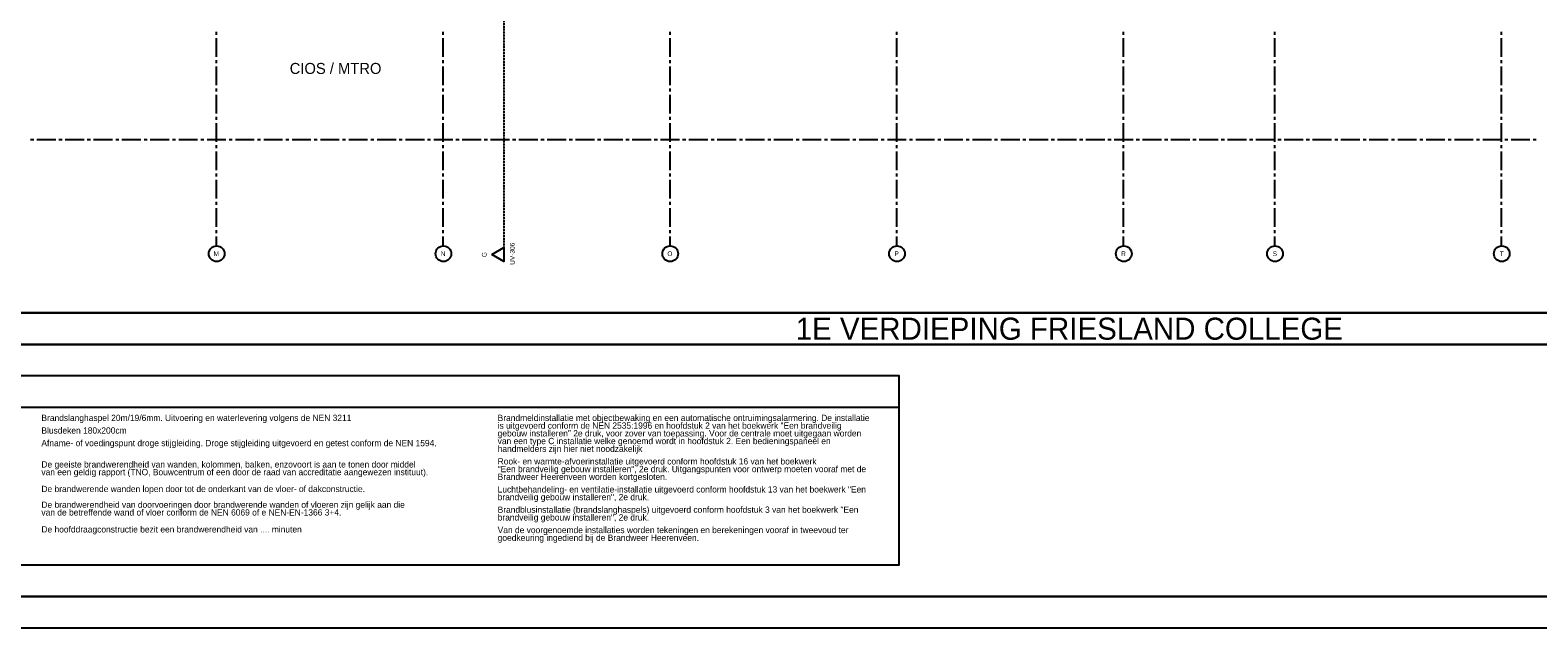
# Model space of a CAD drawing. Extents: x -66955 to 52345, y -20450 to 69550.
# Tile 47 of 132: x -40045 to 7820, y -20450 to -1470. Entities that reach past the tile are written whole.
import ezdxf
from ezdxf.enums import TextEntityAlignment as Align

# ---------------------------------------------------------------- set-up
doc = ezdxf.new("R2010")
doc.units = 0
doc.header["$MEASUREMENT"] = 0
doc.linetypes.add('DASHED', pattern=[0.75, 0.5, -0.25])
for name, color, linetype in [('-01-', 7, 'CONTINUOUS'), ('-E2-', 7, 'CONTINUOUS'), ('RENVOOI--E2-', 7, 'CONTINUOUS'), ('STRAMIEN--01-', 7, 'CONTINUOUS'), ('STRAMIEN--E3-', 7, 'CONTINUOUS'), ('STRAMIEN--E7-', 7, 'CONTINUOUS')]:
    doc.layers.add(name, color=color, linetype=linetype)
doc.styles.add('txt', font='TXT', dxfattribs={"height": 0.2})

# ---------------------------------------------------------------- blocks, each defined once
blk = doc.blocks.new('*O0')
at = {"layer": '-E2-', "color": 7, "linetype": 'CONTINUOUS'}
for points in [[(42000, -89500), (42000, 0), (-76800, 0), (-76800, -89500)], [(-75800, -1000), (41000, -1000), (41000, -79500), (-75800, -79500), (-75800, -1000)], [(41000, -1000), (-75800, -1000), (-75800, -79500), (41000, -79500)], [(-75800, -88500), (-75800, -80500), (41000, -80500), (41000, -88500), (-75800, -88500)], [(41000, -80500), (-75800, -80500), (-75800, -88500), (41000, -88500)]]:
    blk.add_lwpolyline(points, close=True, dxfattribs=at)
at = {"layer": '-E2-', "color": 7, "linetype": 'CONTINUOUS', "style": 'txt'}
blk.add_text('1E VERDIEPING FRIESLAND COLLEGE', height=700, dxfattribs=at).set_placement((-17400, -80000), align=Align.MIDDLE)
blk = doc.blocks.new('A0100S')
at = {"layer": '-E2-', "color": 7, "linetype": 'CONTINUOUS'}
blk.add_blockref('*O0', (-42000, 89500), dxfattribs=at)

msp = doc.modelspace()

# ---------------------------------------------------------------- linework, layer by layer
at = {"layer": 'RENVOOI--E2-', "color": 7, "linetype": 'CONTINUOUS'}
for points in [[(-64455, -18450), (-12455, -18450), (-12455, -12450), (-64455, -12450)], [(-64455, -18450), (-12455, -18450), (-12455, -13450), (-64455, -13450)]]:
    msp.add_lwpolyline(points, close=True, dxfattribs=at)
at = {"layer": 'STRAMIEN--E3-', "color": 251, "linetype": 'DASHED'}
msp.add_line((-25005, 69050), (-25005, -8377.17), dxfattribs=at)
at = {"layer": 'STRAMIEN--E3-', "color": 251, "linetype": 'CONTINUOUS'}
msp.add_lwpolyline([(-25389, -8598.61), (-25005, -8377.17), (-25005, -8820.05)], close=True, dxfattribs=at)
at = {"layer": 'STRAMIEN--E7-', "color": 1, "linetype": 'CONTINUOUS'}
for p, q in [((-34130, -1620), (-34130, -1520)), ((-34130, -2020), (-34130, -1720)), ((-26930, -1620), (-26930, -1520)), ((-26930, -2020), (-26930, -1720)), ((-19730, -1620), (-19730, -1520)), ((-19730, -2020), (-19730, -1720)), ((-12530, -1620), (-12530, -1520)), ((-12530, -2020), (-12530, -1720)), ((-5330, -1620), (-5330, -1520)), ((-5330, -2020), (-5330, -1720)), ((-530, -1620), (-530, -1520)), ((-530, -2020), (-530, -1720)), ((6670, -1620), (6670, -1520)), ((6670, -2020), (6670, -1720)), ((-34130, -2320), (-34130, -2020)), ((-26930, -2320), (-26930, -2020)), ((-19730, -2320), (-19730, -2020)), ((-12530, -2320), (-12530, -2020)), ((-5330, -2320), (-5330, -2020)), ((-530, -2320), (-530, -2020)), ((6670, -2320), (6670, -2020)), ((-34130, -2520), (-34130, -2420)), ((-34130, -2920), (-34130, -2620)), ((-26930, -2520), (-26930, -2420)), ((-26930, -2920), (-26930, -2620)), ((-19730, -2520), (-19730, -2420)), ((-19730, -2920), (-19730, -2620)), ((-12530, -2520), (-12530, -2420)), ((-12530, -2920), (-12530, -2620)), ((-5330, -2520), (-5330, -2420)), ((-5330, -2920), (-5330, -2620)), ((-530, -2520), (-530, -2420)), ((-530, -2920), (-530, -2620)), ((6670, -2520), (6670, -2420)), ((6670, -2920), (6670, -2620)), ((-34130, -3220), (-34130, -2920)), ((-34130, -3420), (-34130, -3320)), ((-26930, -3220), (-26930, -2920)), ((-26930, -3420), (-26930, -3320)), ((-19730, -3220), (-19730, -2920)), ((-19730, -3420), (-19730, -3320)), ((-12530, -3220), (-12530, -2920)), ((-12530, -3420), (-12530, -3320)), ((-5330, -3220), (-5330, -2920)), ((-5330, -3420), (-5330, -3320)), ((-530, -3220), (-530, -2920)), ((-530, -3420), (-530, -3320)), ((6670, -3220), (6670, -2920)), ((6670, -3420), (6670, -3320)), ((-34130, -3820), (-34130, -3520)), ((-34130, -4120), (-34130, -3820)), ((-26930, -3820), (-26930, -3520)), ((-26930, -4120), (-26930, -3820)), ((-19730, -3820), (-19730, -3520)), ((-19730, -4120), (-19730, -3820)), ((-12530, -3820), (-12530, -3520)), ((-12530, -4120), (-12530, -3820)), ((-5330, -3820), (-5330, -3520)), ((-5330, -4120), (-5330, -3820)), ((-530, -3820), (-530, -3520)), ((-530, -4120), (-530, -3820)), ((6670, -3820), (6670, -3520)), ((6670, -4120), (6670, -3820)), ((-34130, -4320), (-34130, -4220)), ((-26930, -4320), (-26930, -4220)), ((-19730, -4320), (-19730, -4220)), ((-12530, -4320), (-12530, -4220)), ((-5330, -4320), (-5330, -4220)), ((-530, -4320), (-530, -4220)), ((6670, -4320), (6670, -4220)), ((-34130, -4720), (-34130, -4420)), ((-34130, -5020), (-34130, -4720)), ((-26930, -4720), (-26930, -4420)), ((-26930, -5020), (-26930, -4720)), ((-19730, -4720), (-19730, -4420)), ((-19730, -5020), (-19730, -4720)), ((-12530, -4720), (-12530, -4420)), ((-12530, -5020), (-12530, -4720)), ((-5330, -4720), (-5330, -4420)), ((-5330, -5020), (-5330, -4720)), ((-530, -4720), (-530, -4420)), ((-530, -5020), (-530, -4720)), ((6670, -4720), (6670, -4420)), ((6670, -5020), (6670, -4720)), ((-39930, -4950), (-40030, -4950)), ((-39530, -4950), (-39830, -4950)), ((-39230, -4950), (-39530, -4950)), ((-39030, -4950), (-39130, -4950)), ((-38630, -4950), (-38930, -4950)), ((-38330, -4950), (-38630, -4950)), ((-38130, -4950), (-38230, -4950)), ((-37730, -4950), (-38030, -4950)), ((-37430, -4950), (-37730, -4950)), ((-37230, -4950), (-37330, -4950)), ((-36830, -4950), (-37130, -4950)), ((-36530, -4950), (-36830, -4950)), ((-36330, -4950), (-36430, -4950)), ((-35930, -4950), (-36230, -4950)), ((-35630, -4950), (-35930, -4950)), ((-35430, -4950), (-35530, -4950)), ((-35030, -4950), (-35330, -4950)), ((-34730, -4950), (-35030, -4950)), ((-34530, -4950), (-34630, -4950)), ((-34130, -4950), (-34430, -4950)), ((-33830, -4950), (-34130, -4950)), ((-34130, -5220), (-34130, -5120)), ((-33630, -4950), (-33730, -4950)), ((-33230, -4950), (-33530, -4950)), ((-32930, -4950), (-33230, -4950)), ((-32730, -4950), (-32830, -4950)), ((-32330, -4950), (-32630, -4950)), ((-32030, -4950), (-32330, -4950)), ((-31830, -4950), (-31930, -4950)), ((-31430, -4950), (-31730, -4950)), ((-31130, -4950), (-31430, -4950)), ((-30930, -4950), (-31030, -4950)), ((-30530, -4950), (-30830, -4950)), ((-30230, -4950), (-30530, -4950)), ((-30030, -4950), (-30130, -4950)), ((-29630, -4950), (-29930, -4950)), ((-29330, -4950), (-29630, -4950)), ((-29130, -4950), (-29230, -4950)), ((-28730, -4950), (-29030, -4950)), ((-28430, -4950), (-28730, -4950)), ((-28230, -4950), (-28330, -4950)), ((-27830, -4950), (-28130, -4950)), ((-27530, -4950), (-27830, -4950)), ((-27330, -4950), (-27430, -4950)), ((-26930, -4950), (-27230, -4950)), ((-26630, -4950), (-26930, -4950)), ((-26930, -5220), (-26930, -5120)), ((-26430, -4950), (-26530, -4950)), ((-26030, -4950), (-26330, -4950)), ((-25730, -4950), (-26030, -4950)), ((-25530, -4950), (-25630, -4950)), ((-25130, -4950), (-25430, -4950)), ((-24830, -4950), (-25130, -4950)), ((-24630, -4950), (-24730, -4950)), ((-24230, -4950), (-24530, -4950)), ((-23930, -4950), (-24230, -4950)), ((-23730, -4950), (-23830, -4950)), ((-23330, -4950), (-23630, -4950)), ((-23030, -4950), (-23330, -4950)), ((-22830, -4950), (-22930, -4950)), ((-22430, -4950), (-22730, -4950)), ((-22130, -4950), (-22430, -4950)), ((-21930, -4950), (-22030, -4950)), ((-21530, -4950), (-21830, -4950)), ((-21230, -4950), (-21530, -4950)), ((-21030, -4950), (-21130, -4950)), ((-20630, -4950), (-20930, -4950)), ((-20330, -4950), (-20630, -4950)), ((-20130, -4950), (-20230, -4950)), ((-19730, -4950), (-20030, -4950)), ((-19430, -4950), (-19730, -4950)), ((-19730, -5220), (-19730, -5120)), ((-19230, -4950), (-19330, -4950)), ((-18830, -4950), (-19130, -4950)), ((-18530, -4950), (-18830, -4950)), ((-18330, -4950), (-18430, -4950)), ((-17930, -4950), (-18230, -4950)), ((-17630, -4950), (-17930, -4950)), ((-17430, -4950), (-17530, -4950)), ((-17030, -4950), (-17330, -4950)), ((-16730, -4950), (-17030, -4950)), ((-16530, -4950), (-16630, -4950)), ((-16130, -4950), (-16430, -4950)), ((-15830, -4950), (-16130, -4950)), ((-15630, -4950), (-15730, -4950)), ((-15230, -4950), (-15530, -4950)), ((-14930, -4950), (-15230, -4950)), ((-14730, -4950), (-14830, -4950)), ((-14330, -4950), (-14630, -4950)), ((-14030, -4950), (-14330, -4950)), ((-13830, -4950), (-13930, -4950)), ((-13430, -4950), (-13730, -4950)), ((-13130, -4950), (-13430, -4950)), ((-12930, -4950), (-13030, -4950)), ((-12530, -4950), (-12830, -4950)), ((-12230, -4950), (-12530, -4950)), ((-12530, -5220), (-12530, -5120)), ((-12030, -4950), (-12130, -4950)), ((-11630, -4950), (-11930, -4950)), ((-11330, -4950), (-11630, -4950)), ((-11130, -4950), (-11230, -4950)), ((-10730, -4950), (-11030, -4950)), ((-10430, -4950), (-10730, -4950)), ((-10230, -4950), (-10330, -4950)), ((-9830, -4950), (-10130, -4950)), ((-9530, -4950), (-9830, -4950)), ((-9330, -4950), (-9430, -4950)), ((-8930, -4950), (-9230, -4950)), ((-8630, -4950), (-8930, -4950)), ((-8430, -4950), (-8530, -4950)), ((-8030, -4950), (-8330, -4950)), ((-7730, -4950), (-8030, -4950)), ((-7530, -4950), (-7630, -4950)), ((-7130, -4950), (-7430, -4950)), ((-6830, -4950), (-7130, -4950)), ((-6630, -4950), (-6730, -4950)), ((-6230, -4950), (-6530, -4950)), ((-5930, -4950), (-6230, -4950)), ((-5730, -4950), (-5830, -4950)), ((-5330, -4950), (-5630, -4950)), ((-5030, -4950), (-5330, -4950)), ((-5330, -5220), (-5330, -5120)), ((-4830, -4950), (-4930, -4950)), ((-4430, -4950), (-4730, -4950)), ((-4130, -4950), (-4430, -4950)), ((-3930, -4950), (-4030, -4950)), ((-3530, -4950), (-3830, -4950)), ((-3230, -4950), (-3530, -4950)), ((-3030, -4950), (-3130, -4950)), ((-2630, -4950), (-2930, -4950)), ((-2330, -4950), (-2630, -4950)), ((-2130, -4950), (-2230, -4950)), ((-1730, -4950), (-2030, -4950)), ((-1430, -4950), (-1730, -4950)), ((-1230, -4950), (-1330, -4950)), ((-830, -4950), (-1130, -4950)), ((-530, -4950), (-830, -4950)), ((-530, -5220), (-530, -5120)), ((-330, -4950), (-430, -4950)), ((70, -4950), (-230, -4950)), ((370, -4950), (70, -4950)), ((570, -4950), (470, -4950)), ((970, -4950), (670, -4950)), ((1270, -4950), (970, -4950)), ((1470, -4950), (1370, -4950)), ((1870, -4950), (1570, -4950)), ((2170, -4950), (1870, -4950)), ((2370, -4950), (2270, -4950)), ((2770, -4950), (2470, -4950)), ((3070, -4950), (2770, -4950)), ((3270, -4950), (3170, -4950)), ((3670, -4950), (3370, -4950)), ((3970, -4950), (3670, -4950)), ((4170, -4950), (4070, -4950)), ((4570, -4950), (4270, -4950)), ((4870, -4950), (4570, -4950)), ((5070, -4950), (4970, -4950)), ((5470, -4950), (5170, -4950)), ((5770, -4950), (5470, -4950)), ((5970, -4950), (5870, -4950)), ((6370, -4950), (6070, -4950)), ((6670, -4950), (6370, -4950)), ((6670, -5220), (6670, -5120)), ((6870, -4950), (6770, -4950)), ((7270, -4950), (6970, -4950)), ((7570, -4950), (7270, -4950)), ((7770, -4950), (7670, -4950)), ((-34130, -5620), (-34130, -5320)), ((-34130, -5920), (-34130, -5620)), ((-26930, -5620), (-26930, -5320)), ((-26930, -5920), (-26930, -5620)), ((-19730, -5620), (-19730, -5320)), ((-19730, -5920), (-19730, -5620)), ((-12530, -5620), (-12530, -5320)), ((-12530, -5920), (-12530, -5620)), ((-5330, -5620), (-5330, -5320)), ((-5330, -5920), (-5330, -5620)), ((-530, -5620), (-530, -5320)), ((-530, -5920), (-530, -5620)), ((6670, -5620), (6670, -5320)), ((6670, -5920), (6670, -5620)), ((-34130, -6120), (-34130, -6020)), ((-34130, -6520), (-34130, -6220)), ((-26930, -6120), (-26930, -6020)), ((-26930, -6520), (-26930, -6220)), ((-19730, -6120), (-19730, -6020)), ((-19730, -6520), (-19730, -6220)), ((-12530, -6120), (-12530, -6020)), ((-12530, -6520), (-12530, -6220)), ((-5330, -6120), (-5330, -6020)), ((-5330, -6520), (-5330, -6220)), ((-530, -6120), (-530, -6020)), ((-530, -6520), (-530, -6220)), ((6670, -6120), (6670, -6020)), ((6670, -6520), (6670, -6220)), ((-34130, -6820), (-34130, -6520)), ((-26930, -6820), (-26930, -6520)), ((-19730, -6820), (-19730, -6520)), ((-12530, -6820), (-12530, -6520)), ((-5330, -6820), (-5330, -6520)), ((-530, -6820), (-530, -6520)), ((6670, -6820), (6670, -6520)), ((-34130, -7020), (-34130, -6920)), ((-34130, -7420), (-34130, -7120)), ((-26930, -7020), (-26930, -6920)), ((-26930, -7420), (-26930, -7120)), ((-19730, -7020), (-19730, -6920)), ((-19730, -7420), (-19730, -7120)), ((-12530, -7020), (-12530, -6920)), ((-12530, -7420), (-12530, -7120)), ((-5330, -7020), (-5330, -6920)), ((-5330, -7420), (-5330, -7120)), ((-530, -7020), (-530, -6920)), ((-530, -7420), (-530, -7120)), ((6670, -7020), (6670, -6920)), ((6670, -7420), (6670, -7120)), ((-34130, -7720), (-34130, -7420)), ((-26930, -7720), (-26930, -7420)), ((-19730, -7720), (-19730, -7420)), ((-12530, -7720), (-12530, -7420)), ((-5330, -7720), (-5330, -7420)), ((-530, -7720), (-530, -7420)), ((6670, -7720), (6670, -7420)), ((-34130, -7920), (-34130, -7820)), ((-34130, -8320), (-34130, -8020)), ((-26930, -7920), (-26930, -7820)), ((-26930, -8320), (-26930, -8020)), ((-19730, -7920), (-19730, -7820)), ((-19730, -8320), (-19730, -8020)), ((-12530, -7920), (-12530, -7820)), ((-12530, -8320), (-12530, -8020)), ((-5330, -7920), (-5330, -7820)), ((-5330, -8320), (-5330, -8020)), ((-530, -7920), (-530, -7820)), ((-530, -8320), (-530, -8020)), ((6670, -7920), (6670, -7820)), ((6670, -8320), (6670, -8020))]:
    msp.add_line(p, q, dxfattribs=at)
for centre in [(-34125, -8570), (-26925, -8570), (-19725, -8570), (-12525, -8570), (-5325, -8570), (-525, -8570), (6675, -8570)]:
    msp.add_circle(centre, 250.05, dxfattribs=at)

# ---------------------------------------------------------------- block references
at = {"layer": '-E2-', "color": 7, "linetype": 'CONTINUOUS'}
msp.add_blockref('A0100S', (52345, -20450), dxfattribs=at)

# ---------------------------------------------------------------- texts
at = {"layer": '-01-', "color": 7, "linetype": 'CONTINUOUS', "style": 'txt'}
msp.add_text('CIOS / MTRO', height=350, dxfattribs=at).set_placement((-30349.12, -2678.96), align=Align.MIDDLE)
at = {"layer": 'RENVOOI--E2-', "color": 7, "linetype": 'CONTINUOUS', "style": 'txt'}
for s, p in [('Brandslanghaspel 20m/19/6mm. Uitvoering en waterlevering volgens de NEN 3211', (-39688, -13881.96)), ('Brandmeldinstallatie met objectbewaking en een automatische ontruimingsalarmering. De installatie', (-25203, -13881.96)), ('Blusdeken 180x200cm', (-39688, -14281.96)), ('gebouw installeren" 2e druk, voor zover van toepassing. Voor de centrale moet uitgegaan worden', (-25203, -14371.96)), ('is uitgevoerd conform de NEN 2535:1996 en hoofdstuk 2 van het boekwerk "Een brandveilig', (-25203, -14126.96)), ('Afname- of voedingspunt droge stijgleiding. Droge stijgleiding uitgevoerd en getest conform de NEN 1594.', (-39688, -14681.96)), ('van een type C installatie welke genoemd wordt in hoofdstuk 2. Een bedieningspaneel en ', (-25203, -14616.96)), ('handmelders zijn hier niet noodzakelijk', (-25203, -14861.96)), ('De geeiste brandwerendheid van wanden, kolommen, balken, enzovoort is aan te tonen door middel', (-39688, -15359.46)), ('"Een brandveilig gebouw installeren", 2e druk. Uitgangspunten voor ontwerp moeten vooraf met de', (-25203, -15506.96)), ('Rook- en warmte-afvoerinstallatie uitgevoerd conform hoofdstuk 16 van het boekwerk ', (-25203, -15261.96)), ('van een geldig rapport (TNO, Bouwcentrum of een door de raad van accreditatie aangewezen instituut).', (-39688, -15604.46)), ('Brandweer Heerenveen worden kortgesloten.', (-25203, -15751.96)), ('De brandwerende wanden lopen door tot de onderkant van de vloer- of dakconstructie.', (-39688, -16138.5)), ('brandveilig gebouw installeren", 2e druk.', (-25203, -16396.96)), ('Luchtbehandeling- en ventilatie-installatie uitgevoerd conform hoofdstuk 13 van het boekwerk "Een', (-25203, -16151.96)), ('van de betreffende wand of vloer conform de NEN 6069 of e NEN-EN-1366 3+4.', (-39688, -16883.5)), ('De brandwerendheid van doorvoeringen door brandwerende wanden of vloeren zijn gelijk aan die', (-39688, -16638.5)), ('Brandblusinstallatie (brandslanghaspels) uitgevoerd conform hoofdstuk 3 van het boekwerk "Een', (-25203, -16796.96)), ('De hoofddraagconstructie bezit een brandwerendheid van .... minuten', (-39688, -17422)), ('Van de voorgenoemde installaties worden tekeningen en berekeningen vooraf in tweevoud ter ', (-25203, -17441.96)), ('brandveilig gebouw installeren", 2e druk.', (-25203, -17041.96)), ('goedkeuring ingediend bij de Brandweer Heerenveen.', (-25203, -17686.96))]:
    msp.add_text(s, height=200, dxfattribs=at).set_placement(p)
at = {"layer": 'STRAMIEN--01-', "color": 7, "linetype": 'CONTINUOUS', "style": 'txt'}
for s, p in [('M', (-34135, -8570)), ('N', (-26935, -8570)), ('O', (-19735, -8570)), ('P', (-12535, -8570)), ('R', (-5335, -8570)), ('S', (-530, -8570)), ('T', (6675, -8570))]:
    msp.add_text(s, height=150, dxfattribs=at).set_placement(p, align=Align.MIDDLE)
at = {"layer": 'STRAMIEN--E3-', "color": 7, "linetype": 'DASHED', "style": 'txt'}
for s, p in [('G', (-25629, -8598.61)), (' UV-306', (-24739, -8598.61))]:
    msp.add_text(s, height=150, rotation=90, dxfattribs=at).set_placement(p, align=Align.MIDDLE)

doc.saveas('drawing.dxf')
